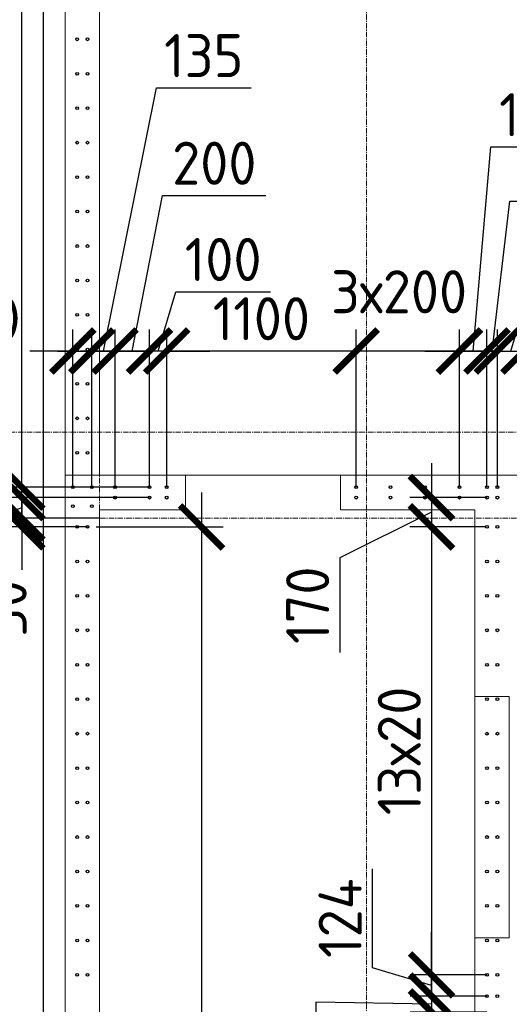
# Model space of a CAD drawing. Header units: millimetres. Extents: x -56135 to 1694203, y -446411 to -23139.
# Tile 231 of 256: x 980145 to 982988, y -113120 to -107405. Entities that reach past the tile are written whole.
import ezdxf

# ---------------------------------------------------------------- set-up
doc = ezdxf.new("R2010")
doc.units = ezdxf.units.MM
for name, pattern in [('01 Штриховая _4 мм_', [6, 3.5, -2.5]), ('______5', [1100, 800, -100, 100, -100]), ('HIDDEN2', [4.7625, 3.175, -1.5875]), ('осевая', [50.8, 31.75, -6.35, 6.35, -6.35])]:
    doc.linetypes.add(name, pattern=pattern)
for name, color, linetype, lineweight in [('1 Стены', 3, 'Continuous', 30), ('Оси', 40, '______5', 18), ('размер', 1, 'Continuous', 25), ('РАЗМЕРЫ', 1, 'Continuous', 9), ('СТЕНЫ', 3, 'Continuous', 30)]:
    doc.layers.add(name, color=color, linetype=linetype, lineweight=lineweight)
doc.styles.add('GOST-2.304_Type-B', font='GOST_Common.ttf')
doc.dimstyles.new('СПДС', dxfattribs={"dimscale": 100, "dimtxt": 2.5, "dimasz": 2.5, "dimexe": 1.25, "dimexo": 0, "dimtad": 1, "dimdec": 0, "dimtxsty": 'GOST-2.304_Type-B', "dimblk": 'ARCHTICK', "dimcen": 2.5, "dimdle": 2, "dimadec": 0, "dimazin": 2, "dimtfac": 0.75, "dimtdec": 0, "dimtmove": 1, "dimatfit": 3, "dimfxl": 1, "dimtolj": 1, "dimarcsym": 1})

# ---------------------------------------------------------------- blocks, each defined once
blk = doc.blocks.new('оси 2.2-2.3')
at = {"layer": 'Оси', "color": 16, "linetype": 'осевая', "lineweight": 0, "transparency": 33554687}
for p, q in [((494304.9, -104267.9), (494304.9, -134893.5)), ((495854.9, -104267.9), (495854.9, -134893.5)), ((468076.3, -109995.4), (524372.9, -109995.4)), ((468653.8, -110495.4), (523696.4, -110495.4))]:
    blk.add_line(p, q, dxfattribs=at)
blk = doc.blocks.new('стены тп')
at = {"layer": '1 Стены', "color": 252, "linetype": 'HIDDEN2', "lineweight": 0, "true_color": 0x939598}
for p, q in [((882240.6, -187525.6), (882240.6, -190445.6)), ((882440.6, -191275.6), (882440.6, -187525.6)), ((882240.6, -190445.6), (882240.6, -190565.6)), ((882240.6, -190565.6), (882240.6, -192525.6)), ((882940.6, -191275.6), (882440.6, -191275.6)), ((882940.6, -191275.6), (882940.6, -191475.6)), ((883840.6, -191475.6), (883840.6, -191275.6)), ((887210.6, -191275.6), (883840.6, -191275.6)), ((882440.6, -191475.6), (882940.6, -191475.6)), ((882440.6, -197675.6), (882440.6, -191475.6)), ((883840.6, -191475.6), (884620.3, -191475.6)), ((884620.3, -191475.6), (884620.3, -198025.6)), ((882240.6, -192525.6), (882240.6, -192645.6)), ((882240.6, -192645.6), (882240.6, -194475.6))]:
    blk.add_line(p, q, dxfattribs=at)
blk = doc.blocks.new('_ArchTick')
at = {"color": 0, "linetype": 'ByBlock', "const_width": 0.15}
blk.add_lwpolyline([(-0.5, -0.5), (0.5, 0.5)], dxfattribs=at)
blk = doc.blocks.new('*D481')
at = {"layer": 'DEFPOINTS', "color": 0, "transparency": 16777216}
for p in [(980563.4, -109328.3), (980453, -110118.8), (980563.4, -110118.8)]:
    blk.add_point(p, dxfattribs=at)
at = {"layer": 'РАЗМЕРЫ', "color": 0, "lineweight": -2, "transparency": 16777216}
for p, q in [((980453, -110118.8), (980453, -109203.3)), ((980563.4, -110118.8), (980563.4, -109203.3)), ((980453, -109328.3), (980203, -109328.3)), ((980453, -109328.3), (980563.4, -109328.3)), ((980563.4, -109328.3), (980813.4, -109328.3))]:
    blk.add_line(p, q, dxfattribs=at)
at = {"layer": 'РАЗМЕРЫ', "color": 0, "lineweight": -2, "transparency": 16777216, "xscale": 250, "yscale": 250, "zscale": 250}
blk.add_blockref('_ArchTick', (980453, -109328.3), dxfattribs=at)
at = {"layer": 'РАЗМЕРЫ', "color": 0, "lineweight": -2, "transparency": 16777216, "xscale": 250, "yscale": 250, "zscale": 250, "rotation": 180}
blk.add_blockref('_ArchTick', (980563.4, -109328.3), dxfattribs=at)
at = {"layer": 'РАЗМЕРЫ', "color": 0, "transparency": 16777216, "insert": (979948.3, -109140.8), "char_height": 250, "attachment_point": 5, "style": 'GOST-2.304_Type-B'}
blk.add_mtext('\\A1;110', dxfattribs=at)
blk = doc.blocks.new('*D482')
at = {"layer": 'DEFPOINTS', "color": 0, "transparency": 16777216}
for p in [(980698.2, -109328.3), (980563.4, -110118.8), (980698.2, -110118.8, -360)]:
    blk.add_point(p, dxfattribs=at)
at = {"layer": 'РАЗМЕРЫ', "color": 0, "lineweight": -2, "transparency": 16777216}
for p, q in [((980630.8, -109328.3), (980938.5, -107801)), ((980938.5, -107801), (981488.5, -107801)), ((980563.4, -110118.8), (980563.4, -109203.3)), ((980698.2, -110118.8), (980698.2, -109203.3)), ((980363.4, -109328.3), (980898.2, -109328.3))]:
    blk.add_line(p, q, dxfattribs=at)
at = {"layer": 'РАЗМЕРЫ', "color": 0, "lineweight": -2, "transparency": 16777216, "xscale": 250, "yscale": 250, "zscale": 250, "rotation": 180}
blk.add_blockref('_ArchTick', (980563.4, -109328.3), dxfattribs=at)
at = {"layer": 'РАЗМЕРЫ', "color": 0, "lineweight": -2, "transparency": 16777216, "xscale": 250, "yscale": 250, "zscale": 250}
blk.add_blockref('_ArchTick', (980698.2, -109328.3), dxfattribs=at)
at = {"layer": 'РАЗМЕРЫ', "color": 0, "transparency": 16777216, "insert": (981213.5, -107613.5), "char_height": 250, "attachment_point": 5, "style": 'GOST-2.304_Type-B'}
blk.add_mtext('\\A1;135', dxfattribs=at)
blk = doc.blocks.new('*D483')
at = {"layer": 'DEFPOINTS', "color": 0, "transparency": 16777216}
for p in [(982858.2, -109328.3), (982698.2, -110118.8, -360), (982858.2, -110118.8, -360)]:
    blk.add_point(p, dxfattribs=at)
at = {"layer": 'РАЗМЕРЫ', "color": 0, "lineweight": -2, "transparency": 16777216}
for p, q in [((982778.2, -109328.3), (982881.3, -108143.9)), ((982881.3, -108143.9), (983431.3, -108143.9)), ((982698.2, -110118.8), (982698.2, -109203.3)), ((982858.2, -110118.8), (982858.2, -109203.3)), ((982498.2, -109328.3), (983058.2, -109328.3))]:
    blk.add_line(p, q, dxfattribs=at)
at = {"layer": 'РАЗМЕРЫ', "color": 0, "lineweight": -2, "transparency": 16777216, "xscale": 250, "yscale": 250, "zscale": 250, "rotation": 180}
blk.add_blockref('_ArchTick', (982698.2, -109328.3), dxfattribs=at)
at = {"layer": 'РАЗМЕРЫ', "color": 0, "lineweight": -2, "transparency": 16777216, "xscale": 250, "yscale": 250, "zscale": 250}
blk.add_blockref('_ArchTick', (982858.2, -109328.3), dxfattribs=at)
at = {"layer": 'РАЗМЕРЫ', "color": 0, "transparency": 16777216, "insert": (983156.3, -107956.4), "char_height": 250, "attachment_point": 5, "style": 'GOST-2.304_Type-B'}
blk.add_mtext('\\A1;160', dxfattribs=at)
blk = doc.blocks.new('*D484')
at = {"layer": 'DEFPOINTS', "color": 0, "transparency": 16777216}
for p in [(982918.5, -109328.3), (982858.2, -110118.8, -360), (982918.5, -110118.8, -360)]:
    blk.add_point(p, dxfattribs=at)
at = {"layer": 'РАЗМЕРЫ', "color": 0, "lineweight": -2, "transparency": 16777216}
for p, q in [((982888.3, -109328.3), (982991.5, -108458.9)), ((982991.5, -108458.9), (983416.5, -108458.9)), ((982858.2, -110118.8), (982858.2, -109203.3)), ((982918.5, -110118.8), (982918.5, -109203.3)), ((982858.2, -109328.3), (982608.2, -109328.3)), ((982858.2, -109328.3), (982918.5, -109328.3)), ((982858.2, -109328.3), (982918.5, -109328.3)), ((982918.5, -109328.3), (983168.5, -109328.3))]:
    blk.add_line(p, q, dxfattribs=at)
at = {"layer": 'РАЗМЕРЫ', "color": 0, "lineweight": -2, "transparency": 16777216, "xscale": 250, "yscale": 250, "zscale": 250}
blk.add_blockref('_ArchTick', (982858.2, -109328.3), dxfattribs=at)
at = {"layer": 'РАЗМЕРЫ', "color": 0, "lineweight": -2, "transparency": 16777216, "xscale": 250, "yscale": 250, "zscale": 250, "rotation": 180}
blk.add_blockref('_ArchTick', (982918.5, -109328.3), dxfattribs=at)
at = {"layer": 'РАЗМЕРЫ', "color": 0, "transparency": 16777216, "insert": (983204, -108271.4), "char_height": 250, "attachment_point": 5, "style": 'GOST-2.304_Type-B'}
blk.add_mtext('\\A1;60', dxfattribs=at)
blk = doc.blocks.new('*D485')
at = {"layer": 'DEFPOINTS', "color": 0, "transparency": 16777216}
for p in [(983073.2, -109328.3), (982918.5, -110118.8, -360), (983073.2, -110118.8, -360)]:
    blk.add_point(p, dxfattribs=at)
at = {"layer": 'РАЗМЕРЫ', "color": 0, "lineweight": -2, "transparency": 16777216}
for p, q in [((982995.8, -109328.3), (983099, -108984.5)), ((983099, -108984.5), (983649, -108984.5)), ((982918.5, -110118.8), (982918.5, -109203.3)), ((983073.2, -110118.8), (983073.2, -109203.3)), ((982718.5, -109328.3), (983273.2, -109328.3))]:
    blk.add_line(p, q, dxfattribs=at)
at = {"layer": 'РАЗМЕРЫ', "color": 0, "lineweight": -2, "transparency": 16777216, "xscale": 250, "yscale": 250, "zscale": 250, "rotation": 180}
blk.add_blockref('_ArchTick', (982918.5, -109328.3), dxfattribs=at)
at = {"layer": 'РАЗМЕРЫ', "color": 0, "lineweight": -2, "transparency": 16777216, "xscale": 250, "yscale": 250, "zscale": 250}
blk.add_blockref('_ArchTick', (983073.2, -109328.3), dxfattribs=at)
at = {"layer": 'РАЗМЕРЫ', "color": 0, "transparency": 16777216, "insert": (983374, -108797), "char_height": 250, "attachment_point": 5, "style": 'GOST-2.304_Type-B'}
blk.add_mtext('\\A1;155', dxfattribs=at)
blk = doc.blocks.new('*D486')
at = {"layer": 'DEFPOINTS', "color": 0, "transparency": 16777216}
for p in [(984673.2, -109328.3), (983073.2, -110118.8, -360), (984673.2, -110118.8, -360)]:
    blk.add_point(p, dxfattribs=at)
at = {"layer": 'РАЗМЕРЫ', "color": 0, "lineweight": -2, "transparency": 16777216}
for p, q in [((983073.2, -110118.8), (983073.2, -109203.3)), ((984673.2, -110118.8), (984673.2, -109203.3)), ((982873.2, -109328.3), (984873.2, -109328.3))]:
    blk.add_line(p, q, dxfattribs=at)
at = {"layer": 'РАЗМЕРЫ', "color": 0, "lineweight": -2, "transparency": 16777216, "xscale": 250, "yscale": 250, "zscale": 250, "rotation": 180}
blk.add_blockref('_ArchTick', (983073.2, -109328.3), dxfattribs=at)
at = {"layer": 'РАЗМЕРЫ', "color": 0, "lineweight": -2, "transparency": 16777216, "xscale": 250, "yscale": 250, "zscale": 250}
blk.add_blockref('_ArchTick', (984673.2, -109328.3), dxfattribs=at)
at = {"layer": 'РАЗМЕРЫ', "color": 0, "transparency": 16777216, "insert": (983873.2, -109140.8), "char_height": 250, "attachment_point": 5, "style": 'GOST-2.304_Type-B'}
blk.add_mtext('\\A1;8х200', dxfattribs=at)
blk = doc.blocks.new('*D493')
at = {"layer": 'DEFPOINTS', "color": 0, "transparency": 16777216}
for p in [(980608, -110299.2), (980157.5, -110349.2), (980538.4, -110349.2)]:
    blk.add_point(p, dxfattribs=at)
at = {"layer": 'РАЗМЕРЫ', "color": 0, "lineweight": -2, "transparency": 16777216}
for p, q in [((980157.5, -110299.2), (980157.5, -110049.2)), ((980608, -110299.2), (980032.5, -110299.2)), ((980157.5, -110299.2), (980157.5, -110349.2)), ((980538.4, -110349.2), (980032.5, -110349.2)), ((980157.5, -110349.2), (980157.5, -110599.2))]:
    blk.add_line(p, q, dxfattribs=at)
at = {"layer": 'РАЗМЕРЫ', "color": 0, "lineweight": -2, "transparency": 16777216, "xscale": 250, "yscale": 250, "zscale": 250}
for p, rotation in [((980157.5, -110299.2), 270), ((980157.5, -110349.2), 90)]:
    blk.add_blockref('_ArchTick', p, dxfattribs=dict(at, rotation=rotation))
at = {"layer": 'РАЗМЕРЫ', "color": 0, "transparency": 16777216, "insert": (980060, -110823.2), "char_height": 250, "attachment_point": 5, "rotation": 90, "style": 'GOST-2.304_Type-B'}
blk.add_mtext('\\A1;50', dxfattribs=at)
blk = doc.blocks.new('*D494')
at = {"layer": 'DEFPOINTS', "color": 0, "transparency": 16777216}
for p in [(980588.1, -110349.2), (980638.4, -117149.2, -360), (981200.4, -117149.2)]:
    blk.add_point(p, dxfattribs=at)
at = {"layer": 'РАЗМЕРЫ', "color": 0, "lineweight": -2, "transparency": 16777216}
for p, q in [((981200.4, -110149.2), (981200.4, -117349.2)), ((980588.1, -110349.2), (981325.4, -110349.2)), ((980638.4, -117149.2), (981325.4, -117149.2))]:
    blk.add_line(p, q, dxfattribs=at)
at = {"layer": 'РАЗМЕРЫ', "color": 0, "lineweight": -2, "transparency": 16777216, "xscale": 250, "yscale": 250, "zscale": 250}
for p, rotation in [((981200.4, -110349.2), 90), ((981200.4, -117149.2), 270)]:
    blk.add_blockref('_ArchTick', p, dxfattribs=dict(at, rotation=rotation))
at = {"layer": 'РАЗМЕРЫ', "color": 0, "transparency": 16777216, "insert": (981012.9, -113749.2), "char_height": 250, "attachment_point": 5, "rotation": 90, "style": 'GOST-2.304_Type-B'}
blk.add_mtext('\\A1;34х200', dxfattribs=at)
blk = doc.blocks.new('*D496')
at = {"layer": 'DEFPOINTS', "color": 0, "transparency": 16777216}
for p in [(982858.2, -110179.2, -360), (982535.5, -110349.2), (982850.2, -110349.2, -360)]:
    blk.add_point(p, dxfattribs=at)
at = {"layer": 'РАЗМЕРЫ', "color": 0, "lineweight": -2, "transparency": 16777216}
for p, q in [((982535.5, -109979.2), (982535.5, -110549.2)), ((982858.2, -110179.2), (982410.5, -110179.2)), ((982535.5, -110264.2), (982004.3, -110528.9)), ((982850.2, -110349.2), (982410.5, -110349.2)), ((982004.3, -110528.9), (982004.3, -111078.9))]:
    blk.add_line(p, q, dxfattribs=at)
at = {"layer": 'РАЗМЕРЫ', "color": 0, "lineweight": -2, "transparency": 16777216, "xscale": 250, "yscale": 250, "zscale": 250}
for p, rotation in [((982535.5, -110179.2), 90), ((982535.5, -110349.2), 270)]:
    blk.add_blockref('_ArchTick', p, dxfattribs=dict(at, rotation=rotation))
at = {"layer": 'РАЗМЕРЫ', "color": 0, "transparency": 16777216, "insert": (981816.8, -110803.9), "char_height": 250, "attachment_point": 5, "rotation": 90, "style": 'GOST-2.304_Type-B'}
blk.add_mtext('\\A1;170', dxfattribs=at)
blk = doc.blocks.new('*D497')
at = {"layer": 'DEFPOINTS', "color": 0, "transparency": 16777216}
for p in [(982850.2, -110349.2, -360), (982536.5, -112949.2), (982858.2, -112949.2, -360)]:
    blk.add_point(p, dxfattribs=at)
at = {"layer": 'РАЗМЕРЫ', "color": 0, "lineweight": -2, "transparency": 16777216}
for p, q in [((982536.5, -110149.2), (982536.5, -113149.2)), ((982850.2, -110349.2), (982411.5, -110349.2)), ((982858.2, -112949.2), (982411.5, -112949.2))]:
    blk.add_line(p, q, dxfattribs=at)
at = {"layer": 'РАЗМЕРЫ', "color": 0, "lineweight": -2, "transparency": 16777216, "xscale": 250, "yscale": 250, "zscale": 250}
for p, rotation in [((982536.5, -110349.2), 90), ((982536.5, -112949.2), 270)]:
    blk.add_blockref('_ArchTick', p, dxfattribs=dict(at, rotation=rotation))
at = {"layer": 'РАЗМЕРЫ', "color": 0, "transparency": 16777216, "insert": (982349, -111649.2), "char_height": 250, "attachment_point": 5, "rotation": 90, "style": 'GOST-2.304_Type-B'}
blk.add_mtext('\\A1;13х20', dxfattribs=at)
blk = doc.blocks.new('*D498')
at = {"layer": 'DEFPOINTS', "color": 0, "transparency": 16777216}
for p in [(982858.2, -112949.2, -360), (982536.5, -113072.8), (982857.8, -113072.8, -360)]:
    blk.add_point(p, dxfattribs=at)
at = {"layer": 'РАЗМЕРЫ', "color": 0, "lineweight": -2, "transparency": 16777216}
for p, q in [((982192.8, -112907.9), (982192.8, -112332.9)), ((982536.5, -112949.2), (982536.5, -112699.2)), ((982536.5, -113011), (982192.8, -112907.9)), ((982858.2, -112949.2), (982411.5, -112949.2)), ((982536.5, -112949.2), (982536.5, -113072.8)), ((982536.5, -112949.2), (982536.5, -113072.8)), ((982857.8, -113072.8), (982411.5, -113072.8)), ((982536.5, -113072.8), (982536.5, -113322.8))]:
    blk.add_line(p, q, dxfattribs=at)
at = {"layer": 'РАЗМЕРЫ', "color": 0, "lineweight": -2, "transparency": 16777216, "xscale": 250, "yscale": 250, "zscale": 250}
for p, rotation in [((982536.5, -112949.2), 270), ((982536.5, -113072.8), 90)]:
    blk.add_blockref('_ArchTick', p, dxfattribs=dict(at, rotation=rotation))
at = {"layer": 'РАЗМЕРЫ', "color": 0, "transparency": 16777216, "insert": (982005.3, -112620.4), "char_height": 250, "attachment_point": 5, "rotation": 90, "style": 'GOST-2.304_Type-B'}
blk.add_mtext('\\A1;124', dxfattribs=at)
blk = doc.blocks.new('*D499')
at = {"layer": 'DEFPOINTS', "color": 0, "transparency": 16777216}
for p in [(982857.8, -113072.8, -360), (982536.5, -113165.2), (982857.8, -113165.2, -360)]:
    blk.add_point(p, dxfattribs=at)
at = {"layer": 'РАЗМЕРЫ', "color": 0, "lineweight": -2, "transparency": 16777216}
for p, q in [((982536.5, -113072.8), (982536.5, -112822.8)), ((982857.8, -113072.8), (982411.5, -113072.8)), ((982536.5, -113072.8), (982536.5, -113165.2)), ((982536.5, -113072.8), (982536.5, -113165.2)), ((982536.5, -113119), (981864.4, -113107.9)), ((981864.4, -113107.9), (981864.4, -113532.9)), ((982857.8, -113165.2), (982411.5, -113165.2)), ((982536.5, -113165.2), (982536.5, -113415.2))]:
    blk.add_line(p, q, dxfattribs=at)
at = {"layer": 'РАЗМЕРЫ', "color": 0, "lineweight": -2, "transparency": 16777216, "xscale": 250, "yscale": 250, "zscale": 250}
for p, rotation in [((982536.5, -113072.8), 270), ((982536.5, -113165.2), 90)]:
    blk.add_blockref('_ArchTick', p, dxfattribs=dict(at, rotation=rotation))
at = {"layer": 'РАЗМЕРЫ', "color": 0, "transparency": 16777216, "insert": (981676.9, -113320.4), "char_height": 250, "attachment_point": 5, "rotation": 90, "style": 'GOST-2.304_Type-B'}
blk.add_mtext('\\A1;92', dxfattribs=at)
blk = doc.blocks.new('*D500')
at = {"layer": 'DEFPOINTS', "color": 0, "transparency": 16777216}
for p in [(982857.8, -113165.2, -360), (982536.5, -113349.2), (982858.2, -113349.2, -360)]:
    blk.add_point(p, dxfattribs=at)
at = {"layer": 'РАЗМЕРЫ', "color": 0, "lineweight": -2, "transparency": 16777216}
for p, q in [((982536.5, -112965.2), (982536.5, -113549.2)), ((982857.8, -113165.2), (982411.5, -113165.2)), ((982536.5, -113257.2), (981955.7, -113450.2)), ((982858.2, -113349.2), (982411.5, -113349.2)), ((981955.7, -113450.2), (981955.7, -114025.2))]:
    blk.add_line(p, q, dxfattribs=at)
at = {"layer": 'РАЗМЕРЫ', "color": 0, "lineweight": -2, "transparency": 16777216, "xscale": 250, "yscale": 250, "zscale": 250}
for p, rotation in [((982536.5, -113165.2), 90), ((982536.5, -113349.2), 270)]:
    blk.add_blockref('_ArchTick', p, dxfattribs=dict(at, rotation=rotation))
at = {"layer": 'РАЗМЕРЫ', "color": 0, "transparency": 16777216, "insert": (981768.2, -113737.7), "char_height": 250, "attachment_point": 5, "rotation": 90, "style": 'GOST-2.304_Type-B'}
blk.add_mtext('\\A1;184', dxfattribs=at)
blk = doc.blocks.new('*D528')
at = {"layer": 'DEFPOINTS', "color": 0, "transparency": 16777216}
for p in [(980157.5, -110179.2), (980898.2, -110179.2, -360), (980608, -110299.2)]:
    blk.add_point(p, dxfattribs=at)
at = {"layer": 'РАЗМЕРЫ', "color": 0, "lineweight": -2, "transparency": 16777216}
for p, q in [((980157.5, -110179.2), (980157.5, -109929.2)), ((980898.2, -110179.2), (980032.5, -110179.2)), ((980157.5, -110299.2), (980157.5, -110179.2)), ((980157.5, -110299.2), (980157.5, -110179.2)), ((980157.5, -110239.2), (979830.6, -110350.9)), ((980608, -110299.2), (980032.5, -110299.2)), ((980157.5, -110299.2), (980157.5, -110549.2)), ((979830.6, -110350.9), (979830.6, -110900.9))]:
    blk.add_line(p, q, dxfattribs=at)
at = {"layer": 'РАЗМЕРЫ', "color": 0, "lineweight": -2, "transparency": 16777216, "xscale": 250, "yscale": 250, "zscale": 250}
for p, rotation in [((980157.5, -110179.2), 270), ((980157.5, -110299.2), 90)]:
    blk.add_blockref('_ArchTick', p, dxfattribs=dict(at, rotation=rotation))
at = {"layer": 'РАЗМЕРЫ', "color": 0, "transparency": 16777216, "insert": (979643.1, -110625.9), "char_height": 250, "attachment_point": 5, "rotation": 90, "style": 'GOST-2.304_Type-B'}
blk.add_mtext('\\A1;120', dxfattribs=at)
blk = doc.blocks.new('*D529')
at = {"layer": 'DEFPOINTS', "color": 0, "transparency": 16777216}
for p in [(980157.5, -110118.8), (980898.2, -110118.8, -360), (980898.2, -110179.2, -360)]:
    blk.add_point(p, dxfattribs=at)
at = {"layer": 'РАЗМЕРЫ', "color": 0, "lineweight": -2, "transparency": 16777216}
for p, q in [((979813.7, -110045.9), (979813.7, -109620.9)), ((980157.5, -110118.8), (980157.5, -109868.8)), ((980157.5, -110149), (979813.7, -110045.9)), ((980898.2, -110118.8), (980032.5, -110118.8)), ((980157.5, -110179.2), (980157.5, -110118.8)), ((980157.5, -110179.2), (980157.5, -110118.8)), ((980898.2, -110179.2), (980032.5, -110179.2)), ((980157.5, -110179.2), (980157.5, -110429.2))]:
    blk.add_line(p, q, dxfattribs=at)
at = {"layer": 'РАЗМЕРЫ', "color": 0, "lineweight": -2, "transparency": 16777216, "xscale": 250, "yscale": 250, "zscale": 250}
for p, rotation in [((980157.5, -110118.8), 270), ((980157.5, -110179.2), 90)]:
    blk.add_blockref('_ArchTick', p, dxfattribs=dict(at, rotation=rotation))
at = {"layer": 'РАЗМЕРЫ', "color": 0, "transparency": 16777216, "insert": (979626.2, -109833.4), "char_height": 250, "attachment_point": 5, "rotation": 90, "style": 'GOST-2.304_Type-B'}
blk.add_mtext('\\A1;60', dxfattribs=at)
blk = doc.blocks.new('*D533')
at = {"layer": 'DEFPOINTS', "color": 0, "transparency": 16777216}
for p in [(982098.2, -109328.3), (982098.2, -110118.8, -200), (982698.2, -110118.8, -200)]:
    blk.add_point(p, dxfattribs=at)
at = {"layer": 'РАЗМЕРЫ', "color": 0, "lineweight": -2, "transparency": 16777216}
for p, q in [((982098.2, -110118.8), (982098.2, -109203.3)), ((982698.2, -110118.8), (982698.2, -109203.3)), ((982898.2, -109328.3), (981898.2, -109328.3))]:
    blk.add_line(p, q, dxfattribs=at)
at = {"layer": 'РАЗМЕРЫ', "color": 0, "lineweight": -2, "transparency": 16777216, "xscale": 250, "yscale": 250, "zscale": 250, "rotation": 180}
blk.add_blockref('_ArchTick', (982098.2, -109328.3), dxfattribs=at)
at = {"layer": 'РАЗМЕРЫ', "color": 0, "lineweight": -2, "transparency": 16777216, "xscale": 250, "yscale": 250, "zscale": 250}
blk.add_blockref('_ArchTick', (982698.2, -109328.3), dxfattribs=at)
at = {"layer": 'РАЗМЕРЫ', "color": 0, "transparency": 16777216, "insert": (982347.7, -108984.4), "char_height": 250, "attachment_point": 5, "style": 'GOST-2.304_Type-B'}
blk.add_mtext('\\A1;3х200', dxfattribs=at)
blk = doc.blocks.new('*D534')
at = {"layer": 'DEFPOINTS', "color": 0, "transparency": 16777216}
for p in [(980998.2, -109328.3), (980998.2, -110118.8, -200), (982098.2, -110118.8, -200)]:
    blk.add_point(p, dxfattribs=at)
at = {"layer": 'РАЗМЕРЫ', "color": 0, "lineweight": -2, "transparency": 16777216}
for p, q in [((980998.2, -110118.8), (980998.2, -109203.3)), ((982098.2, -110118.8), (982098.2, -109203.3)), ((982298.2, -109328.3), (980798.2, -109328.3))]:
    blk.add_line(p, q, dxfattribs=at)
at = {"layer": 'РАЗМЕРЫ', "color": 0, "lineweight": -2, "transparency": 16777216, "xscale": 250, "yscale": 250, "zscale": 250, "rotation": 180}
blk.add_blockref('_ArchTick', (980998.2, -109328.3), dxfattribs=at)
at = {"layer": 'РАЗМЕРЫ', "color": 0, "lineweight": -2, "transparency": 16777216, "xscale": 250, "yscale": 250, "zscale": 250}
blk.add_blockref('_ArchTick', (982098.2, -109328.3), dxfattribs=at)
at = {"layer": 'РАЗМЕРЫ', "color": 0, "transparency": 16777216, "insert": (981548.2, -109140.8), "char_height": 250, "attachment_point": 5, "style": 'GOST-2.304_Type-B'}
blk.add_mtext('\\A1;1100', dxfattribs=at)
blk = doc.blocks.new('*D535')
at = {"layer": 'DEFPOINTS', "color": 0, "transparency": 16777216}
for p in [(980898.2, -109328.3), (980898.2, -110118.8, -200), (980998.2, -110118.8, -200)]:
    blk.add_point(p, dxfattribs=at)
at = {"layer": 'РАЗМЕРЫ', "color": 0, "lineweight": -2, "transparency": 16777216}
for p, q in [((980948.2, -109328.3), (981051.3, -108984.5)), ((981051.3, -108984.5), (981601.3, -108984.5)), ((980898.2, -110118.8), (980898.2, -109203.3)), ((980998.2, -110118.8), (980998.2, -109203.3)), ((980898.2, -109328.3), (980648.2, -109328.3)), ((980998.2, -109328.3), (980898.2, -109328.3)), ((980998.2, -109328.3), (980898.2, -109328.3)), ((980998.2, -109328.3), (981248.2, -109328.3))]:
    blk.add_line(p, q, dxfattribs=at)
at = {"layer": 'РАЗМЕРЫ', "color": 0, "lineweight": -2, "transparency": 16777216, "xscale": 250, "yscale": 250, "zscale": 250}
blk.add_blockref('_ArchTick', (980898.2, -109328.3), dxfattribs=at)
at = {"layer": 'РАЗМЕРЫ', "color": 0, "lineweight": -2, "transparency": 16777216, "xscale": 250, "yscale": 250, "zscale": 250, "rotation": 180}
blk.add_blockref('_ArchTick', (980998.2, -109328.3), dxfattribs=at)
at = {"layer": 'РАЗМЕРЫ', "color": 0, "transparency": 16777216, "insert": (981326.3, -108797), "char_height": 250, "attachment_point": 5, "style": 'GOST-2.304_Type-B'}
blk.add_mtext('\\A1;100', dxfattribs=at)
blk = doc.blocks.new('*D374')
at = {"layer": 'DEFPOINTS', "color": 0, "transparency": 16777216}
for p in [(980698.2, -109328.3), (980698.2, -110049.2, 160), (980898.2, -110118.8, -200)]:
    blk.add_point(p, dxfattribs=at)
at = {"layer": 'РАЗМЕРЫ', "color": 0, "lineweight": -2, "transparency": 16777216}
for p, q in [((980798.2, -109328.3), (980974.8, -108425.5)), ((980974.8, -108425.5), (981574.8, -108425.5)), ((980698.2, -110049.2), (980698.2, -109203.3)), ((980898.2, -110118.8), (980898.2, -109203.3)), ((981098.2, -109328.3), (980498.2, -109328.3))]:
    blk.add_line(p, q, dxfattribs=at)
at = {"layer": 'РАЗМЕРЫ', "color": 0, "lineweight": -2, "transparency": 16777216, "xscale": 250, "yscale": 250, "zscale": 250, "rotation": 180}
blk.add_blockref('_ArchTick', (980698.2, -109328.3), dxfattribs=at)
at = {"layer": 'РАЗМЕРЫ', "color": 0, "lineweight": -2, "transparency": 16777216, "xscale": 250, "yscale": 250, "zscale": 250}
blk.add_blockref('_ArchTick', (980898.2, -109328.3), dxfattribs=at)
at = {"layer": 'РАЗМЕРЫ', "color": 0, "transparency": 16777216, "insert": (981274.8, -108238), "char_height": 250, "attachment_point": 5, "style": 'GOST-2.304_Type-B'}
blk.add_mtext('\\A1;200', dxfattribs=at)
blk = doc.blocks.new('*D640')
at = {"layer": 'DEFPOINTS', "color": 0, "transparency": 16777216}
for p in [(980157.5, -106318.8), (980478, -106318.8, 160), (980898.2, -110118.8, -200)]:
    blk.add_point(p, dxfattribs=at)
at = {"layer": 'РАЗМЕРЫ', "color": 0, "lineweight": -2, "transparency": 16777216}
for p, q in [((980157.5, -110318.8), (980157.5, -106118.8)), ((980478, -106318.8), (980032.5, -106318.8)), ((980898.2, -110118.8), (980032.5, -110118.8))]:
    blk.add_line(p, q, dxfattribs=at)
at = {"layer": 'РАЗМЕРЫ', "color": 0, "lineweight": -2, "transparency": 16777216, "xscale": 250, "yscale": 250, "zscale": 250}
for p, rotation in [((980157.5, -106318.8), 90), ((980157.5, -110118.8), 270)]:
    blk.add_blockref('_ArchTick', p, dxfattribs=dict(at, rotation=rotation))
at = {"layer": 'РАЗМЕРЫ', "color": 0, "transparency": 16777216, "insert": (979970, -108218.8), "char_height": 250, "attachment_point": 5, "rotation": 90, "style": 'GOST-2.304_Type-B'}
blk.add_mtext('\\A1;19x200', dxfattribs=at)
blk = doc.blocks.new('стены  тп')
at = {"layer": 'СТЕНЫ', "color": 251, "linetype": '01 Штриховая _4 мм_', "lineweight": 0, "true_color": 0x636466}
for p, q in [((562362.3, -316625.7, 3100), (562362.3, -319545.7, 3100)), ((562562.3, -320375.7, 3100), (562562.3, -316625.7, 3100)), ((562362.3, -319545.7, 3100), (562362.3, -319665.7, 3100)), ((562362.3, -319665.7, 3100), (562362.3, -321625.7, 3100)), ((563062.3, -320375.7, 3100), (562562.3, -320375.7, 3100)), ((563062.3, -320375.7, 3100), (563062.3, -320575.7, 3100)), ((563962.3, -320575.7, 3100), (563962.3, -320375.7, 3100)), ((567332.3, -320375.7, 3100), (563962.3, -320375.7, 3100)), ((562562.3, -320575.7, 3100), (563062.3, -320575.7, 3100)), ((562562.3, -326775.7, 3100), (562562.3, -320575.7, 3100)), ((563962.3, -320575.7, 3100), (564742, -320575.7, 3100)), ((564742, -320575.7, 3100), (564742, -327125.7, 3100)), ((562362.3, -321625.7, 3100), (562362.3, -321745.7, 3100)), ((562362.3, -321745.7, 3100), (562362.3, -323575.7, 3100))]:
    blk.add_line(p, q, dxfattribs=at)

msp = doc.modelspace()

# ---------------------------------------------------------------- linework, layer by layer
at = {"layer": '1 Стены', "color": 252, "lineweight": 0, "true_color": 0x939598}
for p, q in [((980408.2, -117699.2, -200), (980408.2, -110049.2, -200)), ((980408.2, -110049.2, -200), (987758.2, -110049.2, -200)), ((980608.2, -110299.2, -200), (980608.2, -117699.2, -200)), ((982788.2, -116999.2, -200), (982788.2, -110299.2, -200))]:
    msp.add_line(p, q, dxfattribs=at)
at = {"layer": '1 Стены', "color": 4, "lineweight": 0, "elevation": 160}
msp.add_lwpolyline([(982987.8, -111334.2), (982787.8, -111334.2), (982787.8, -112734.2), (982987.8, -112734.2)], close=True, dxfattribs=at)
at = {"layer": 'размер', "lineweight": 30}
msp.add_lwpolyline([(980704.6, -104380.2), (987431.6, -104380.2, -0.264007), (987923.8, -104987.8), (988009.2, -116514.7, -0.414214), (987509.2, -117014.7), (980782.2, -117014.7, -0.414214), (980282.2, -116514.7), (980282.2, -104636.1, -0.178364)], format="xyb", close=True, dxfattribs=at)
at = {"layer": 'РАЗМЕРЫ', "color": 4, "linetype": 'Continuous', "lineweight": 30}
for centre in [(980478, -107518.8, 160), (980538.4, -107518.8, 160), (980478, -107718.8, 160), (980538.4, -107718.8, 160), (980478, -107918.8, 160), (980538.4, -107918.8, 160), (980478, -108118.8, 160), (980538.4, -108118.8, 160), (980478, -108318.8, 160), (980538.4, -108318.8, 160), (980478, -108518.8, 160), (980538.4, -108518.8, 160), (980478, -108718.8, 160), (980538.4, -108718.8, 160), (980478, -108918.8, 160), (980538.4, -108918.8, 160), (980478, -109118.8, 160), (980538.4, -109118.8, 160), (980478, -109318.8, 160), (980538.4, -109318.8, 160), (980478, -109518.8, 160), (980538.4, -109518.8, 160), (980478, -109718.8, 160), (980538.4, -109718.8, 160), (980478, -109918.8, 160), (980538.4, -109918.8, 160), (980453, -110118.8, 160), (980563.4, -110118.8, 160), (980698.2, -110118.8, -200), (980898.2, -110118.8, -200), (980998.2, -110118.8, -200), (982098.2, -110118.8, -200), (982298.2, -110118.8, -200), (982498.2, -110118.8, -200), (982698.2, -110118.8, -200), (982858.2, -110118.8, -200), (982918.5, -110118.8, -200), (980698.2, -110179.2, -200), (980898.2, -110179.2, -200), (980998.2, -110179.2, -200), (982098.2, -110179.2, -200), (982298.2, -110179.2, -200), (982498.2, -110179.2, -200), (982698.2, -110179.2, -200), (982858.2, -110179.2, -200), (982918.5, -110179.2, -200), (980453, -110229.2, 160), (980563.4, -110229.2, 160), (980478, -110349.2, 160), (980538.4, -110349.2, 160), (982858.2, -110349.2, -200), (982918.5, -110349.2, -200), (980478, -110549.2, 160), (980538.4, -110549.2, 160), (982858.2, -110549.2, -200), (982918.5, -110549.2, -200), (980478, -110749.2, 160), (980538.4, -110749.2, 160), (982858.2, -110749.2, -200), (982918.5, -110749.2, -200), (980478, -110949.2, 160), (980538.4, -110949.2, 160), (982858.2, -110949.2, -200), (982918.5, -110949.2, -200), (980478, -111149.2, 160), (980538.4, -111149.2, 160), (982858.2, -111149.2, -200), (982918.5, -111149.2, -200), (980478, -111349.2, 160), (980538.4, -111349.2, 160), (982858.2, -111349.2, -200), (982918.5, -111349.2, -200), (980478, -111549.2, 160), (980538.4, -111549.2, 160), (982858.2, -111549.2, -200), (982918.5, -111549.2, -200), (980478, -111749.2, 160), (980538.4, -111749.2, 160), (982858.2, -111749.2, -200), (982918.5, -111749.2, -200), (980478, -111949.2, 160), (980538.4, -111949.2, 160), (982858.2, -111949.2, -200), (982918.5, -111949.2, -200), (980478, -112149.2, 160), (980538.4, -112149.2, 160), (982858.2, -112149.2, -200), (982918.5, -112149.2, -200), (980478, -112349.2, 160), (980538.4, -112349.2, 160), (982858.2, -112349.2, -200), (982918.5, -112349.2, -200), (980478, -112549.2, 160), (980538.4, -112549.2, 160), (982858.2, -112549.2, -200), (982918.5, -112549.2, -200), (980478, -112749.2, 160), (980538.4, -112749.2, 160), (982858.2, -112749.2, -200), (982918.5, -112749.2, -200), (980478, -112949.2, 160), (980538.4, -112949.2, 160), (982858.2, -112949.2, -200), (982918.5, -112949.2, -200), (982857.8, -113072.8, -200), (982918.2, -113072.8, -200)]:
    msp.add_circle(centre, 8, dxfattribs=at)

# ---------------------------------------------------------------- block references
at = {"layer": 'РАЗМЕРЫ', "color": 1}
for name, p in [('оси 2.2-2.3', (486303.3, 196.2)), ('стены тп', (98167.6, 81226.5))]:
    msp.add_blockref(name, p, dxfattribs=at)
at = {"layer": 'РАЗМЕРЫ'}
msp.add_blockref('стены  тп', (418045.9, 210326.6, -3100), dxfattribs=at)

# ---------------------------------------------------------------- dimensions: what is measured, and where the dimension line sits
at = {"layer": 'РАЗМЕРЫ', "color": 1}
dim = msp.add_linear_dim(base=(980157.5, -106318.8), p1=(980898.2, -110118.8, -200), p2=(980478, -106318.8, 160), angle=90, text='19x200', dimstyle='СПДС', dxfattribs=at)
dim.commit()
dim.dimension.update_dxf_attribs({"geometry": '*D640', "text_midpoint": (979970, -108218.8)})
at = {"layer": 'РАЗМЕРЫ'}
for base, p1, p2, picture, middle in [((980698.2, -109328.3, 160), (980563.4, -110118.8, 160), (980698.2, -110118.8, -200), '*D482', (981001, -107801, 160)), ((982858.2, -109328.3, 160), (982698.2, -110118.8, -200), (982858.2, -110118.8, -200), '*D483', (982943.8, -108143.9, 160)), ((982918.5, -109328.3, 160), (982858.2, -110118.8, -200), (982918.5, -110118.8, -200), '*D484', (983054, -108458.9, 160)), ((980563.4, -109328.3, 160), (980453, -110118.8, 160), (980563.4, -110118.8, 160), '*D481', (979948.3, -109328.3, 160))]:
    dim = msp.add_linear_dim(base=base, p1=p1, p2=p2, dimstyle='СПДС', dxfattribs=at)
    dim.commit()
    dim.dimension.update_dxf_attribs({"geometry": picture, "text_midpoint": middle, "dimtype": 160})
at = {"layer": 'РАЗМЕРЫ', "color": 1}
dim = msp.add_linear_dim(base=(980698.2, -109328.3), p1=(980898.2, -110118.8, -200), p2=(980698.2, -110049.2, 160), dimstyle='СПДС', dxfattribs=at)
dim.commit()
dim.dimension.update_dxf_attribs({"geometry": '*D374', "text_midpoint": (981037.3, -108425.5), "dimtype": 160})
for base, p1, p2, picture, middle in [((980898.2, -109328.3), (980998.2, -110118.8, -200), (980898.2, -110118.8, -200), '*D535', (981113.8, -108797)), ((980998.2, -109328.3), (982098.2, -110118.8, -200), (980998.2, -110118.8, -200), '*D534', (981548.2, -109140.8))]:
    dim = msp.add_linear_dim(base=base, p1=p1, p2=p2, dimstyle='СПДС', dxfattribs=at)
    dim.commit()
    dim.dimension.update_dxf_attribs({"geometry": picture, "text_midpoint": middle})
at = {"layer": 'РАЗМЕРЫ'}
dim = msp.add_linear_dim(base=(983073.2, -109328.3, 160), p1=(982918.5, -110118.8, -200), p2=(983073.2, -110118.8, -200), dimstyle='СПДС', dxfattribs=at)
dim.commit()
dim.dimension.update_dxf_attribs({"geometry": '*D485', "text_midpoint": (983161.5, -108797, 160)})
at = {"layer": 'РАЗМЕРЫ', "color": 1}
dim = msp.add_linear_dim(base=(982098.2, -109328.3), p1=(982698.2, -110118.8, -200), p2=(982098.2, -110118.8, -200), text='3х200', dimstyle='СПДС', dxfattribs=at)
dim.commit()
dim.dimension.update_dxf_attribs({"geometry": '*D533', "text_midpoint": (982347.7, -109171.9), "dimtype": 160})
at = {"layer": 'РАЗМЕРЫ'}
dim = msp.add_linear_dim(base=(984673.2, -109328.3, 160), p1=(983073.2, -110118.8, -200), p2=(984673.2, -110118.8, -200), text='8х200', dimstyle='СПДС', dxfattribs=at)
dim.commit()
dim.dimension.update_dxf_attribs({"geometry": '*D486', "text_midpoint": (983873.2, -109140.8, 160)})
dim = msp.add_linear_dim(base=(980157.5, -110118.8, 160), p1=(980898.2, -110179.2, -200), p2=(980898.2, -110118.8, -200), angle=90, dimstyle='СПДС', dxfattribs=at)
dim.commit()
dim.dimension.update_dxf_attribs({"geometry": '*D529', "text_midpoint": (979626.2, -109983.4, 160)})
dim = msp.add_linear_dim(base=(980157.5, -110179.2, 160), p1=(980608, -110299.2, 160), p2=(980898.2, -110179.2, -200), angle=90, dimstyle='СПДС', dxfattribs=at)
dim.commit()
dim.dimension.update_dxf_attribs({"geometry": '*D528', "text_midpoint": (979830.6, -110413.4, 160), "dimtype": 160})
at = {"layer": 'РАЗМЕРЫ', "color": 4}
for base, p1, p2, picture, middle in [((982535.5, -110349.2, 160), (982858.2, -110179.2, -200), (982850.2, -110349.2, -200), '*D496', (982004.3, -110591.4, 160)), ((980157.5, -110349.2, 160), (980608, -110299.2, 160), (980538.4, -110349.2, 160), '*D493', (980247.5, -110823.2, 160)), ((982536.5, -113165.2, 160), (982857.8, -113072.8, -200), (982857.8, -113165.2, -200), '*D499', (981864.4, -113170.4, 160)), ((982536.5, -113349.2, 160), (982857.8, -113165.2, -200), (982858.2, -113349.2, -200), '*D500', (981955.7, -113512.7, 160))]:
    dim = msp.add_linear_dim(base=base, p1=p1, p2=p2, angle=90, dimstyle='СПДС', dxfattribs=at)
    dim.commit()
    dim.dimension.update_dxf_attribs({"geometry": picture, "text_midpoint": middle, "dimtype": 160})
at = {"layer": 'РАЗМЕРЫ'}
dim = msp.add_linear_dim(base=(981200.4, -117149.2, 160), p1=(980588.1, -110349.2, 160), p2=(980638.4, -117149.2, -200), angle=90, text='34х200', dimstyle='СПДС', dxfattribs=at)
dim.commit()
dim.dimension.update_dxf_attribs({"geometry": '*D494', "text_midpoint": (981012.9, -113749.2, 160)})
at = {"layer": 'РАЗМЕРЫ', "color": 4}
dim = msp.add_linear_dim(base=(982536.5, -112949.2, 160), p1=(982850.2, -110349.2, -200), p2=(982858.2, -112949.2, -200), angle=90, text='13х20', dimstyle='СПДС', dxfattribs=at)
dim.commit()
dim.dimension.update_dxf_attribs({"geometry": '*D497', "text_midpoint": (982349, -111649.2, 160)})
dim = msp.add_linear_dim(base=(982536.5, -113072.8, 160), p1=(982858.2, -112949.2, -200), p2=(982857.8, -113072.8, -200), angle=90, dimstyle='СПДС', dxfattribs=at)
dim.commit()
dim.dimension.update_dxf_attribs({"geometry": '*D498', "text_midpoint": (982005.3, -112845.4, 160)})

doc.saveas('drawing.dxf')
